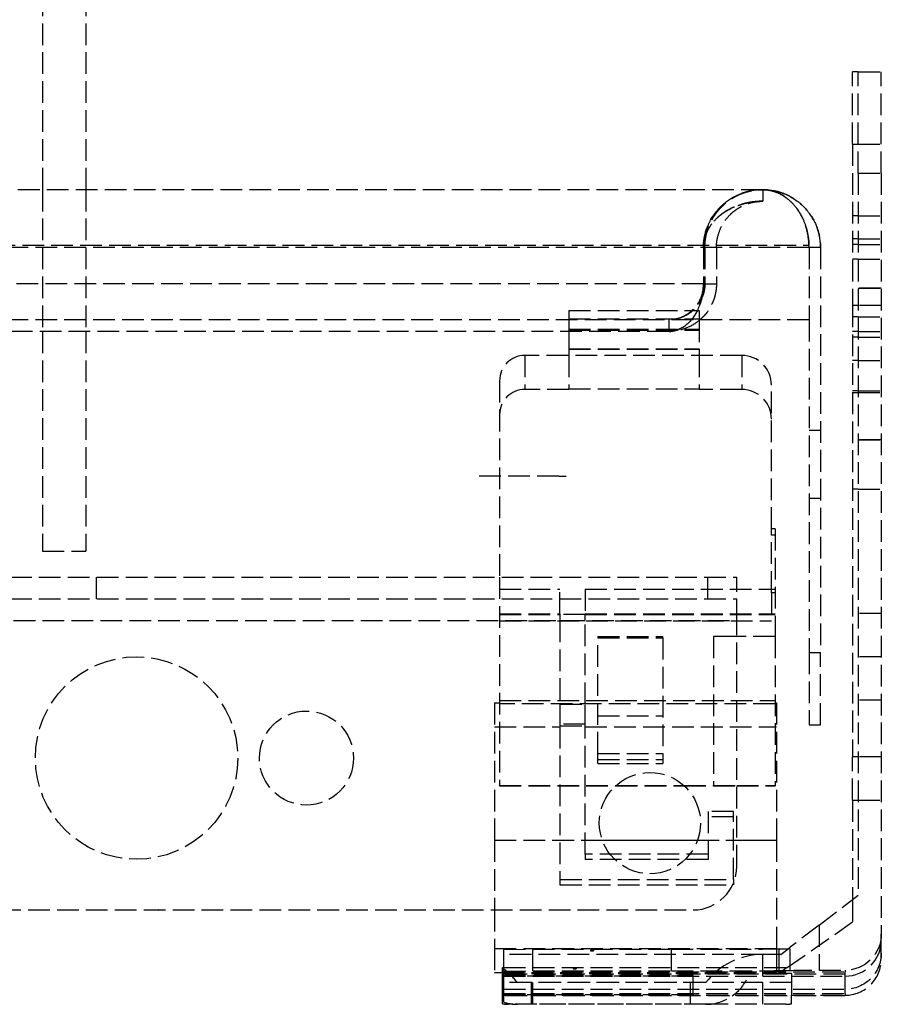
# Model space of a CAD drawing. Header units: millimetres. Extents: x -108 to 0, y 0 to 585.
# Tile 2 of 5: x -60 to 0, y 0 to 68. Entities that reach past the tile are written whole.
import ezdxf

# ---------------------------------------------------------------- set-up
doc = ezdxf.new("R2010")
doc.units = ezdxf.units.MM
doc.header["$LTSCALE"] = 10
doc.linetypes.add('ALLCAD_Strich', pattern=[0.2, 0.15, -0.05])
doc.layers.add('BESCH_KONT_sich_schn_ansi_2d', color=40, linetype='Continuous')

msp = doc.modelspace()

# ---------------------------------------------------------------- linework, layer by layer
at = {"layer": 'BESCH_KONT_sich_schn_ansi_2d', "linetype": 'ALLCAD_Strich', "extrusion": (0, 1, -2.22045e-16)}
for p, q in [((-58, 91.828), (-58, 56.328)), ((-55, 91.828), (-55, 56.328)), ((-1.6, 64.478), (-2, 64.478)), ((-2, 59.478), (-2, 64.478)), ((-1.6, 64.478), (-2, 64.478)), ((-2, 59.478), (-2, 64.478)), ((-1.6, 57.478), (-1.6, 64.478)), ((-1.6, 64.478), (0, 64.478)), ((-1.6, 57.478), (-1.6, 64.478)), ((-1.6, 64.478), (0, 64.478)), ((0, 57.478), (0, 64.478)), ((0, 57.478), (0, 64.478)), ((-2, 59.478), (-1.6, 59.478)), ((-2, 59.478), (-2, 48.324)), ((-2, 59.478), (-1.6, 59.478)), ((-2, 59.478), (-2, 48.324)), ((-1.6, 59.478), (0, 59.478)), ((-1.6, 59.478), (0, 59.478)), ((-1.6, 57.478), (-1.6, 7.542)), ((-1.6, 57.478), (0, 57.478)), ((-1.6, 57.478), (-1.6, 7.542)), ((-1.6, 57.478), (0, 57.478)), ((0, 57.478), (0, 4.856)), ((0, 57.478), (0, 4.856)), ((-8.2, 56.328), (-104.2, 56.328)), ((-58, 56.328), (-58, 46.528)), ((-55, 56.328), (-55, 46.528)), ((-8.2, 56.328), (-8.2, 56.328)), ((-8.2, 56.328), (-8.2, 55.528)), ((-8.2, 56.328), (-8.2, 55.528)), ((-1.6, 54.528), (-2, 54.528)), ((-1.6, 54.528), (-2, 54.528)), ((-1.6, 54.528), (0, 54.528)), ((-1.6, 54.528), (0, 54.528)), ((-107.398, 52.481), (-5.002, 52.481)), ((-5.002, 52.481), (-5.002, 52.481)), ((-1.6, 52.928), (-2, 52.928)), ((-1.6, 52.928), (-2, 52.928)), ((-1.6, 52.528), (-2, 52.528)), ((-1.6, 52.528), (-2, 52.528)), ((-1.6, 52.928), (0, 52.928)), ((-1.6, 52.928), (0, 52.928)), ((-1.6, 52.528), (0, 52.528)), ((-1.6, 52.528), (0, 52.528)), ((-5, 52.328), (-107.4, 52.328)), ((-12.3, 52.328), (-12.3, 49.828)), ((-12.2, 52.328), (-12.2, 49.828)), ((-11.4, 52.328), (-11.4, 49.828)), ((-5, 52.328), (-5, 47.328)), ((-4.2, 52.328), (-5, 52.328)), ((-4.2, 52.328), (-4.2, 24.328)), ((-1.6, 51.528), (-2, 51.528)), ((-1.6, 51.528), (-2, 51.528)), ((-1.6, 51.528), (0, 51.528)), ((-1.6, 51.528), (0, 51.528)), ((-12.3, 49.828), (-100.1, 49.828)), ((-12.2, 49.828), (-11.4, 49.828)), ((0, 49.528), (-2, 49.528)), ((0, 49.528), (-2, 49.528)), ((0, 49.528), (-2, 49.528)), ((0, 49.528), (-2, 49.528)), ((0, 49.528), (-2, 49.528)), ((-1.6, 49.528), (0, 49.528)), ((-1.6, 49.528), (0, 49.528)), ((-1.6, 49.528), (0, 49.528)), ((-1.6, 49.528), (0, 49.528)), ((-1.6, 49.528), (0, 49.528)), ((-21.6, 47.982), (-12.6, 47.982)), ((-21.6, 47.982), (-21.6, 47.388)), ((-21.6, 47.982), (-12.6, 47.982)), ((-21.6, 47.982), (-21.6, 47.388)), ((-12.6, 47.982), (-12.6, 47.388)), ((-12.6, 47.982), (-12.6, 47.388)), ((-1.6, 48.324), (-2, 48.324)), ((-2, 48.324), (-2, 42.305)), ((-1.6, 48.324), (-2, 48.324)), ((-2, 48.324), (-2, 42.305)), ((0, 48.324), (-1.6, 48.324)), ((0, 48.324), (-1.6, 48.324)), ((-5, 47.328), (-107.4, 47.328)), ((-21.6, 47.388), (-12.6, 47.388)), ((-21.6, 47.388), (-21.6, 46.528)), ((-21.6, 47.388), (-12.6, 47.388)), ((-21.6, 47.388), (-21.6, 46.528)), ((-14.7, 47.328), (-14.7, 46.528)), ((-12.6, 47.388), (-12.6, 47.282)), ((-12.6, 47.388), (-12.6, 47.282)), ((-12.6, 47.282), (-12.6, 45.332)), ((-12.6, 47.282), (-12.6, 45.332)), ((-5, 47.328), (-5, 24.328)), ((-1.6, 47.528), (-2, 47.528)), ((-1.6, 47.528), (-2, 47.528)), ((-1.6, 47.528), (0, 47.528)), ((-1.6, 47.528), (0, 47.528)), ((-14.7, 46.528), (-97.7, 46.528)), ((-58, 46.528), (-58, 31.328)), ((-55, 46.528), (-55, 31.328)), ((-21.6, 46.678), (-12.6, 46.678)), ((-21.6, 46.678), (-12.6, 46.678)), ((-21.6, 46.615), (-12.6, 46.615)), ((-21.6, 46.615), (-12.6, 46.615)), ((-21.6, 46.528), (-21.6, 45.332)), ((-21.6, 46.528), (-21.6, 45.332)), ((-1.6, 46.528), (-2, 46.528)), ((-1.6, 46.528), (-2, 46.528)), ((-1.6, 46.528), (0, 46.528)), ((-1.6, 46.528), (0, 46.528)), ((-1.6, 46.128), (-2, 46.128)), ((-1.6, 46.128), (-2, 46.128)), ((-1.6, 46.128), (0, 46.128)), ((-1.6, 46.128), (0, 46.128)), ((-21.6, 45.332), (-12.6, 45.332)), ((-21.6, 45.332), (-21.6, 45.301)), ((-21.6, 45.332), (-12.6, 45.332)), ((-21.6, 45.332), (-21.6, 45.301)), ((-21.6, 45.301), (-12.6, 45.301)), ((-21.6, 45.301), (-21.6, 44.868)), ((-21.6, 45.301), (-12.6, 45.301)), ((-21.6, 45.301), (-21.6, 44.868)), ((-12.6, 45.332), (-12.6, 45.301)), ((-12.6, 45.332), (-12.6, 45.301)), ((-12.6, 45.301), (-12.6, 44.868)), ((-12.6, 45.301), (-12.6, 44.868)), ((-9.65, 44.868), (-24.65, 44.868)), ((-9.65, 44.868), (-24.65, 44.868)), ((-24.65, 44.868), (-24.65, 42.515)), ((-24.65, 44.868), (-24.65, 42.515)), ((-21.6, 44.868), (-21.6, 42.551)), ((-21.6, 44.868), (-21.6, 42.551)), ((-12.6, 44.868), (-12.6, 42.551)), ((-12.6, 44.868), (-12.6, 42.551)), ((-9.65, 44.868), (-9.65, 42.515)), ((-9.65, 44.868), (-9.65, 42.515)), ((-1.6, 44.528), (-2, 44.528)), ((-1.6, 44.528), (-2, 44.528)), ((-1.6, 44.528), (0, 44.528)), ((-1.6, 44.528), (0, 44.528)), ((-26.4, 43.118), (-26.4, 29.528)), ((-26.4, 43.118), (-26.4, 29.528)), ((-21.6, 42.515), (-24.65, 42.515)), ((-21.6, 42.515), (-24.65, 42.515)), ((-21.6, 42.551), (-12.6, 42.551)), ((-21.6, 42.551), (-21.6, 42.515)), ((-21.6, 42.551), (-12.6, 42.551)), ((-21.6, 42.551), (-21.6, 42.515)), ((-12.6, 42.551), (-12.6, 42.515)), ((-12.6, 42.551), (-12.6, 42.515)), ((-9.65, 42.515), (-12.6, 42.515)), ((-9.65, 42.515), (-12.6, 42.515)), ((-7.6, 32.868), (-7.6, 42.818)), ((-7.6, 32.868), (-7.6, 42.818)), ((-1.6, 42.428), (-2, 42.428)), ((-1.6, 42.428), (-2, 42.428)), ((-2, 42.305), (-1.6, 42.305)), ((-2, 42.305), (-2, 17.119)), ((-2, 42.305), (-1.6, 42.305)), ((-2, 42.305), (-2, 17.119)), ((-1.6, 42.428), (0, 42.428)), ((-1.6, 42.428), (0, 42.428)), ((-1.6, 42.305), (0, 42.305)), ((-1.6, 42.305), (0, 42.305)), ((-4.2, 39.678), (-5, 39.678)), ((0, 39.028), (-2, 39.028)), ((-1.6, 39.028), (0, 39.028)), ((-22.3, 36.528), (-27.8, 36.528)), ((-22.3, 36.528), (-21.8, 36.528)), ((-1.6, 35.628), (-2, 35.628)), ((-1.6, 35.628), (-2, 35.628)), ((-1.6, 35.628), (0, 35.628)), ((-1.6, 35.628), (0, 35.628)), ((-4.2, 34.978), (-5, 34.978)), ((-7.35, 32.868), (-7.6, 32.868)), ((-7.35, 32.868), (-7.6, 32.868)), ((-7.6, 32.447), (-7.6, 32.868)), ((-7.6, 32.447), (-7.6, 32.868)), ((-7.35, 32.868), (-7.35, 25.433)), ((-7.35, 32.868), (-7.35, 25.433)), ((-7.6, 28.447), (-7.6, 32.447)), ((-7.35, 32.447), (-7.6, 32.447)), ((-7.6, 28.447), (-7.6, 32.447)), ((-7.35, 32.447), (-7.6, 32.447)), ((-58, 31.328), (-55, 31.328)), ((-68.25, 29.528), (-10, 29.528)), ((-54.3, 29.528), (-54.3, 28.028)), ((-26.4, 29.528), (-26.4, 15.119)), ((-26.4, 29.528), (-26.4, 15.119)), ((-12, 28.028), (-12, 29.528)), ((-10, 26.528), (-10, 29.528)), ((-26.4, 28.704), (-22.22, 28.704)), ((-26.4, 28.704), (-22.22, 28.704)), ((-22.22, 27.007), (-22.22, 28.704)), ((-22.22, 27.007), (-22.22, 28.704)), ((-20.47, 28.704), (-20.47, 27.007)), ((-20.47, 28.704), (-7.35, 28.704)), ((-20.47, 28.704), (-20.47, 27.007)), ((-20.47, 28.704), (-7.35, 28.704)), ((-68.25, 28.028), (-10, 28.028)), ((-7.6, 28.447), (-7.6, 26.515)), ((-7.35, 28.447), (-7.6, 28.447)), ((-7.6, 28.447), (-7.6, 26.515)), ((-7.35, 28.447), (-7.6, 28.447)), ((-26.4, 27.007), (-22.22, 27.007)), ((-26.4, 27.007), (-22.22, 27.007)), ((-26.4, 27.007), (-22.22, 27.007)), ((-26.4, 27.007), (-22.22, 27.007)), ((-26.4, 26.954), (-22.22, 26.954)), ((-26.4, 26.954), (-22.22, 26.954)), ((-22.22, 27.007), (-22.22, 26.54)), ((-22.22, 27.007), (-22.22, 26.54)), ((-20.47, 26.95), (-22.22, 26.95)), ((-20.47, 26.95), (-22.22, 26.95)), ((-20.47, 26.54), (-20.47, 27.007)), ((-20.47, 27.007), (-7.35, 27.007)), ((-20.47, 27.007), (-7.35, 27.007)), ((-20.47, 26.54), (-20.47, 27.007)), ((-20.47, 27.007), (-7.35, 27.007)), ((-20.47, 27.007), (-7.35, 27.007)), ((-20.47, 26.954), (-7.35, 26.954)), ((-20.47, 26.954), (-7.35, 26.954)), ((0, 27.028), (-2, 27.028)), ((0, 27.028), (-2, 27.028)), ((-90, 26.528), (-10, 26.528)), ((-26.4, 26.515), (-7.6, 26.515)), ((-26.4, 26.515), (-7.6, 26.515)), ((-22.22, 26.54), (-22.22, 20.759)), ((-22.22, 26.54), (-20.47, 26.54)), ((-22.22, 26.54), (-22.22, 20.759)), ((-22.22, 26.54), (-20.47, 26.54)), ((-20.47, 20.759), (-20.47, 26.54)), ((-20.47, 20.759), (-20.47, 26.54)), ((-10, 9.528), (-10, 26.528)), ((-19.6, 25.428), (-15.1, 25.428)), ((-19.6, 25.428), (-19.6, 25.339)), ((-19.6, 25.428), (-15.1, 25.428)), ((-19.6, 25.428), (-19.6, 25.339)), ((-19.6, 25.339), (-15.1, 25.339)), ((-19.6, 17.332), (-19.6, 25.339)), ((-19.6, 25.339), (-15.1, 25.339)), ((-19.6, 17.332), (-19.6, 25.339)), ((-15.1, 25.339), (-15.1, 25.428)), ((-15.1, 25.339), (-15.1, 25.428)), ((-15.1, 25.339), (-15.1, 17.332)), ((-15.1, 25.339), (-15.1, 17.332)), ((-10, 25.433), (-11.6, 25.433)), ((-11.6, 25.433), (-11.6, 15.124)), ((-10, 25.433), (-11.6, 25.433)), ((-11.6, 25.433), (-11.6, 15.124)), ((-7.35, 25.428), (-11.6, 25.428)), ((-7.35, 25.428), (-11.6, 25.428)), ((-7.35, 25.433), (-10, 25.433)), ((-7.35, 25.433), (-10, 25.433)), ((-7.35, 25.433), (-7.35, 15.124)), ((-7.35, 25.433), (-7.35, 15.124)), ((-5, 24.328), (-4.2, 24.328)), ((-5, 24.328), (-5, 19.328)), ((-4.2, 19.328), (-4.2, 24.328)), ((0, 24.028), (-2, 24.028)), ((-26.75, 20.84), (-26.4, 20.84)), ((-26.75, 20.84), (-26.75, 11.353)), ((-26.75, 20.84), (-26.4, 20.84)), ((-26.75, 20.84), (-26.75, 11.353)), ((-26.4, 21.007), (-7.35, 21.007)), ((-26.4, 21.007), (-7.35, 21.007)), ((-7.35, 20.778), (-26.4, 20.778)), ((-7.35, 20.778), (-26.4, 20.778)), ((-22.22, 20.759), (-20.47, 20.759)), ((-22.22, 20.759), (-22.22, 19.196)), ((-22.22, 20.759), (-20.47, 20.759)), ((-22.22, 20.759), (-22.22, 19.196)), ((-20.47, 19.196), (-20.47, 20.759)), ((-20.47, 19.196), (-20.47, 20.759)), ((-7.35, 20.84), (-7.25, 20.84)), ((-7.35, 20.84), (-7.25, 20.84)), ((-7.25, 20.84), (-7.25, 11.353)), ((-7.25, 20.84), (-7.25, 11.353)), ((0, 21.028), (-2, 21.028)), ((0, 21.028), (-2, 21.028)), ((-19.6, 19.939), (-15.1, 19.939)), ((-19.6, 19.939), (-15.1, 19.939)), ((-26.75, 19.196), (-22.22, 19.196)), ((-26.75, 19.196), (-22.22, 19.196)), ((-20.47, 19.37), (-22.22, 19.37)), ((-20.47, 19.37), (-22.22, 19.37)), ((-22.22, 19.26), (-20.47, 19.26)), ((-22.22, 19.26), (-20.47, 19.26)), ((-22.22, 19.196), (-22.22, 8.626)), ((-22.22, 19.196), (-22.22, 8.626)), ((-20.47, 19.196), (-7.25, 19.196)), ((-20.47, 10.376), (-20.47, 19.196)), ((-20.47, 19.196), (-7.25, 19.196)), ((-20.47, 10.376), (-20.47, 19.196)), ((-5, 19.328), (-4.2, 19.328)), ((-19.6, 17.332), (-15.1, 17.332)), ((-19.6, 16.662), (-19.6, 17.332)), ((-19.6, 17.332), (-15.1, 17.332)), ((-19.6, 16.662), (-19.6, 17.332)), ((-15.1, 17.332), (-15.1, 16.662)), ((-15.1, 17.332), (-15.1, 16.662)), ((-1.6, 17.119), (-2, 17.119)), ((-2, 14.11), (-2, 17.119)), ((-1.6, 17.119), (-2, 17.119)), ((-2, 14.11), (-2, 17.119)), ((0, 17.119), (-1.6, 17.119)), ((0, 17.119), (-1.6, 17.119)), ((-19.6, 16.922), (-15.1, 16.922)), ((-19.6, 16.922), (-15.1, 16.922)), ((-19.6, 16.662), (-15.1, 16.662)), ((-19.6, 16.662), (-19.6, 16.659)), ((-19.6, 16.662), (-15.1, 16.662)), ((-19.6, 16.662), (-19.6, 16.659)), ((-19.6, 16.659), (-15.1, 16.659)), ((-19.6, 16.659), (-15.1, 16.659)), ((-19.6, 16.659), (-15.1, 16.659)), ((-19.6, 16.659), (-15.1, 16.659)), ((-15.1, 16.659), (-15.1, 16.662)), ((-15.1, 16.659), (-15.1, 16.662)), ((-26.4, 15.119), (-18.353, 15.119)), ((-26.4, 15.1), (-26.4, 15.119)), ((-26.4, 15.119), (-18.353, 15.119)), ((-26.4, 15.1), (-26.4, 15.119)), ((-26.4, 15.1), (-18.373, 15.1)), ((-26.4, 15.1), (-18.373, 15.1)), ((-18.373, 15.1), (-13.627, 15.1)), ((-18.373, 15.1), (-13.627, 15.1)), ((-18.353, 15.119), (-13.647, 15.119)), ((-18.353, 15.119), (-13.647, 15.119)), ((-13.647, 15.119), (-11.6, 15.119)), ((-13.647, 15.119), (-11.6, 15.119)), ((-13.627, 15.1), (-10, 15.1)), ((-13.627, 15.1), (-10, 15.1)), ((-11.6, 15.124), (-10, 15.124)), ((-11.6, 15.124), (-11.6, 15.119)), ((-11.6, 15.124), (-10, 15.124)), ((-11.6, 15.124), (-11.6, 15.119)), ((-10, 15.124), (-7.35, 15.124)), ((-10, 15.124), (-7.35, 15.124)), ((-10, 15.1), (-7.35, 15.1)), ((-10, 15.1), (-7.35, 15.1)), ((-7.35, 15.124), (-7.35, 15.1)), ((-7.35, 15.124), (-7.35, 15.1)), ((-2, 14.11), (-1.6, 14.11)), ((-2, 14.11), (-2, 7.235)), ((-2, 14.11), (-1.6, 14.11)), ((-2, 14.11), (-2, 7.235)), ((-1.6, 14.11), (0, 14.11)), ((-1.6, 14.11), (0, 14.11)), ((-10.22, 13.326), (-11.97, 13.326)), ((-11.97, 13.326), (-11.97, 10.376)), ((-10.22, 13.326), (-11.97, 13.326)), ((-11.97, 13.326), (-11.97, 10.376)), ((-10.22, 12.96), (-11.97, 12.96)), ((-10.22, 12.96), (-11.97, 12.96)), ((-10.22, 8.626), (-10.22, 13.326)), ((-10.22, 8.626), (-10.22, 13.326)), ((-26.75, 11.353), (-19.297, 11.353)), ((-26.75, 11.353), (-26.75, 6.528)), ((-26.75, 11.353), (-19.297, 11.353)), ((-26.75, 11.353), (-26.75, 6.528)), ((-26.75, 11.34), (-7.25, 11.34)), ((-26.75, 11.34), (-7.25, 11.34)), ((-19.297, 11.353), (-12.703, 11.353)), ((-19.297, 11.353), (-12.703, 11.353)), ((-12.703, 11.353), (-10, 11.353)), ((-12.703, 11.353), (-10, 11.353)), ((-10, 11.353), (-7.25, 11.353)), ((-10, 11.353), (-7.25, 11.353)), ((-7.25, 11.353), (-7.25, 3.854)), ((-7.25, 11.353), (-7.25, 3.854)), ((-20.47, 10.376), (-20.47, 10.01)), ((-11.97, 10.376), (-20.47, 10.376)), ((-20.47, 10.376), (-20.47, 10.01)), ((-11.97, 10.376), (-20.47, 10.376)), ((-11.97, 10.376), (-11.97, 10.01)), ((-11.97, 10.376), (-11.97, 10.01)), ((-11.97, 10.01), (-20.47, 10.01)), ((-11.97, 10.01), (-20.47, 10.01)), ((-22.22, 8.626), (-22.22, 8.26)), ((-22.22, 8.626), (-10.22, 8.626)), ((-22.22, 8.626), (-22.22, 8.26)), ((-22.22, 8.626), (-10.22, 8.626)), ((-22.22, 8.26), (-10.22, 8.26)), ((-22.22, 8.26), (-10.22, 8.26)), ((-10.22, 8.626), (-10.22, 8.26)), ((-10.22, 8.626), (-10.22, 8.26)), ((-4.3, 5.474), (-1.6, 7.542)), ((-4.3, 5.474), (-1.6, 7.542)), ((-2, 7.235), (-2, 5.692)), ((-2, 7.235), (-2, 5.692)), ((-87, 6.528), (-13, 6.528)), ((-50.01, 6.531), (-50.01, 6.533)), ((-50.008, 6.533), (-50.008, 6.531)), ((-50.007, 6.536), (-50.006, 6.536)), ((-50.007, 6.534), (-50.007, 6.534)), ((-50.007, 6.529), (-50.007, 6.529)), ((-50.006, 6.528), (-50.007, 6.528)), ((-50.005, 6.533), (-50.005, 6.531)), ((-50.004, 6.531), (-50.004, 6.533)), ((-50.003, 6.536), (-50.003, 6.528)), ((-49.999, 6.536), (-50.003, 6.536)), ((-50.003, 6.528), (-50.001, 6.528)), ((-50.001, 6.534), (-49.999, 6.534)), ((-50.001, 6.532), (-50.001, 6.534)), ((-49.999, 6.532), (-50.001, 6.532)), ((-50.001, 6.528), (-50.001, 6.531)), ((-50.001, 6.531), (-49.999, 6.531)), ((-49.999, 6.533), (-49.999, 6.533)), ((-49.997, 6.533), (-49.997, 6.534)), ((-49.996, 6.531), (-49.996, 6.533)), ((-49.994, 6.533), (-49.994, 6.531)), ((-49.993, 6.536), (-49.993, 6.536)), ((-49.993, 6.534), (-49.993, 6.534)), ((-49.993, 6.529), (-49.993, 6.529)), ((-49.993, 6.528), (-49.993, 6.528)), ((-49.992, 6.533), (-49.992, 6.531)), ((-49.99, 6.531), (-49.99, 6.533)), ((-26.75, 6.528), (-26.75, 3.854)), ((-26.75, 6.528), (-26.75, 3.854)), ((-6.5, 2.541), (-2, 5.692)), ((-6.5, 2.541), (-2, 5.692)), ((-4.3, 5.474), (-6.3, 3.942)), ((-4.3, 5.474), (-6.3, 3.942)), ((-4.3, 5.474), (-4.3, 2.356)), ((-4.3, 5.474), (-4.3, 2.356)), ((0, 4.45), (0, 4.856)), ((0, 4.45), (0, 4.856)), ((0, 3.541), (0, 4.45)), ((0, 3.541), (0, 4.45)), ((-26.75, 3.854), (-7.25, 3.854)), ((-26.75, 3.854), (-26.75, 2.196)), ((-26.75, 3.854), (-7.25, 3.854)), ((-26.75, 3.854), (-26.75, 2.196)), ((-26.1, 3.801), (-24.1, 3.811)), ((-26.1, 3.801), (-24.1, 3.811)), ((-26.1, 2.301), (-26.1, 3.801)), ((-26.1, 2.301), (-26.1, 3.801)), ((-8.2, 3.45), (-26.1, 3.45)), ((-8.2, 3.45), (-26.1, 3.45)), ((-24.1, 3.811), (-14.5, 3.811)), ((-24.1, 2.311), (-24.1, 3.811)), ((-24.1, 3.811), (-14.5, 3.811)), ((-24.1, 2.311), (-24.1, 3.811)), ((-20.1, 3.734), (-20.1, 3.696)), ((-20.1, 3.734), (-20.1, 3.696)), ((-20, 3.697), (-20, 3.734)), ((-19.9, 3.734), (-19.9, 3.696)), ((-19.9, 3.734), (-19.9, 3.696)), ((-14.5, 2.311), (-14.5, 3.811)), ((-14.5, 2.311), (-14.5, 3.811)), ((-6.943, 3.45), (-8.2, 3.45)), ((-8.2, 1.95), (-8.2, 3.45)), ((-6.943, 3.45), (-8.2, 3.45)), ((-8.2, 1.95), (-8.2, 3.45)), ((-7.25, 3.854), (-7.25, 3.828)), ((-7.25, 3.854), (-7.25, 3.828)), ((-7.25, 3.828), (-7.25, 2.196)), ((-7.25, 3.828), (-7.25, 2.196)), ((-7.071, 2.329), (-7.071, 3.829)), ((-7.071, 2.329), (-7.071, 3.829)), ((-6.943, 3.45), (-6.441, 3.834)), ((-6.943, 3.45), (-6.441, 3.834)), ((-6.441, 3.834), (-6.3, 3.942)), ((-6.441, 3.834), (-6.3, 3.942)), ((-6.3, 2.345), (-6.3, 3.942)), ((-6.3, 2.345), (-6.3, 3.942)), ((0, 3.128), (0, 3.541)), ((0, 3.128), (0, 3.541)), ((-26.75, 2.196), (-26.2, 2.196)), ((-26.75, 2.196), (-26.2, 2.196)), ((-26.2, 2.541), (-26.1, 2.541)), ((-26.2, 1.041), (-26.2, 2.541)), ((-26.2, 2.541), (-26.1, 2.541)), ((-26.2, 1.041), (-26.2, 2.541)), ((-26.2, 2.196), (-7.25, 2.196)), ((-26.2, 2.196), (-7.25, 2.196)), ((-26.2, 2.128), (-7.091, 2.128)), ((-26.2, 2.128), (-7.091, 2.128)), ((-26.1, 2.541), (-6.5, 2.541)), ((-26.1, 2.541), (-6.5, 2.541)), ((-26.1, 2.301), (-24.1, 2.311)), ((-26.1, 2.301), (-24.1, 2.311)), ((-26.1, 2.301), (-26.1, 2.243)), ((-26.1, 2.301), (-26.1, 2.243)), ((-26.1, 2.243), (-2.5, 2.243)), ((-26.1, 0.743), (-26.1, 2.243)), ((-26.1, 2.243), (-2.5, 2.243)), ((-26.1, 0.743), (-26.1, 2.243)), ((-2.5, 2.081), (-26.1, 2.081)), ((-2.5, 2.081), (-26.1, 2.081)), ((-24.1, 2.311), (-14.5, 2.311)), ((-24.1, 2.311), (-14.5, 2.311)), ((-21.3, 2.482), (-21.3, 2.463)), ((-21.3, 2.482), (-21.3, 2.463)), ((-21.2, 2.463), (-21.2, 2.483)), ((-21.1, 2.482), (-21.1, 2.463)), ((-21.1, 2.482), (-21.1, 2.463)), ((-6.5, 2.541), (-7.091, 2.128)), ((-6.5, 2.541), (-7.091, 2.128)), ((-6.2, 2.128), (-7.091, 2.128)), ((-6.2, 2.128), (-7.091, 2.128)), ((-6.3, 2.339), (-6.3, 2.345)), ((-6.3, 2.339), (-6.3, 2.345)), ((-6.2, 2.128), (-6.2, 0.628)), ((-6.2, 2.128), (-6.2, 0.628)), ((-4.3, 2.356), (-2.5, 2.356)), ((-4.3, 2.356), (-2.5, 2.356)), ((-2.5, 2.356), (-2.5, 2.243)), ((-2.5, 2.356), (-2.5, 2.243)), ((-2.5, 0.743), (-2.5, 2.243)), ((-2.5, 0.743), (-2.5, 2.243)), ((-6.2, 1.515), (-26.2, 1.515)), ((-6.2, 1.515), (-26.2, 1.515)), ((-26.1, 2.013), (-13, 2.013)), ((-26.1, 2.013), (-13, 2.013)), ((-13, 1.953), (-26.1, 1.953)), ((-13, 1.953), (-26.1, 1.953)), ((-26.1, 1.95), (-8.2, 1.95)), ((-26.1, 1.95), (-8.2, 1.95)), ((-12.136, 1.5), (-25.164, 1.5)), ((-12.136, 1.5), (-25.164, 1.5)), ((-24.2, 0.015), (-24.2, 1.515)), ((-24.2, 0.015), (-24.2, 1.515)), ((-24.1, 0), (-24.1, 1.5)), ((-24.1, 0), (-24.1, 1.5)), ((-13.2, 0), (-13.2, 1.5)), ((-13.2, 0), (-13.2, 1.5)), ((-13, 0.713), (-13, 2.013)), ((-13, 0.713), (-13, 2.013)), ((-8.2, 1.95), (-2.5, 1.95)), ((-8.2, 1.95), (-2.5, 1.95)), ((-8.2, 0.015), (-8.2, 1.515)), ((-8.2, 0.015), (-8.2, 1.515)), ((-26.2, 1.041), (-26.1, 1.041)), ((-26.2, 0.628), (-26.2, 1.041)), ((-26.2, 1.041), (-26.1, 1.041)), ((-26.2, 0.628), (-26.2, 1.041)), ((-26.1, 1.041), (-2.5, 1.041)), ((-26.1, 1.041), (-2.5, 1.041)), ((-26.1, 0.581), (-26.1, 0.743)), ((-26.1, 0.743), (-2.5, 0.743)), ((-26.1, 0.581), (-26.1, 0.743)), ((-26.1, 0.743), (-2.5, 0.743)), ((-26.1, 0.713), (-13, 0.713)), ((-26.1, 0.713), (-13, 0.713)), ((-13, 0.713), (-13, 0.653)), ((-13, 0.713), (-13, 0.653)), ((-2.5, 0.743), (-2.5, 0.581)), ((-2.5, 0.743), (-2.5, 0.581)), ((-26.2, 0.031), (-26.2, 0.628)), ((-26.2, 0.628), (-26.1, 0.628)), ((-26.2, 0.031), (-26.2, 0.628)), ((-26.2, 0.628), (-26.1, 0.628)), ((-13, 0.653), (-26.1, 0.653)), ((-13, 0.653), (-26.1, 0.653)), ((-26.1, 0.628), (-6.2, 0.628)), ((-26.1, 0.628), (-6.2, 0.628)), ((-26.1, 0.141), (-26.1, 0.581)), ((-2.5, 0.581), (-26.1, 0.581)), ((-26.1, 0.141), (-26.1, 0.581)), ((-2.5, 0.581), (-26.1, 0.581)), ((-25.475, 0.015), (-25.802, 0.015)), ((-25.475, 0.015), (-25.802, 0.015)), ((-11.825, 0.015), (-25.475, 0.015)), ((-11.825, 0.015), (-25.475, 0.015)), ((-12.136, 0), (-25.164, 0)), ((-6.598, 0.015), (-11.825, 0.015)), ((-6.598, 0.015), (-11.825, 0.015)), ((-6.2, 0.628), (-2.5, 0.628)), ((-6.2, 0.581), (-6.2, 0.628)), ((-6.2, 0.628), (-2.5, 0.628)), ((-6.2, 0.581), (-6.2, 0.628)), ((-6.2, 0.031), (-6.2, 0.581)), ((-6.2, 0.031), (-6.2, 0.581)), ((-12.136, 0), (-25.164, 0))]:
    msp.add_line(p, q, dxfattribs=at)
at = {"layer": 'BESCH_KONT_sich_schn_ansi_2d', "linetype": 'ALLCAD_Strich'}
for centre, radius in [((-51.5, 17.028), 7), ((-39.75, 17.028), 3.25), ((-16, 12.528), 3.5)]:
    msp.add_circle(centre, radius, dxfattribs=at)
for centre, radius, start, end in [((-13, 9.528), 3, 270, 0), ((-50.007, 6.533), 0.00116, 90, 180), ((-50.007, 6.531), 0.00116, 180, 270), ((-50.006, 6.533), 0.00271, 0, 90), ((-50.006, 6.531), 0.00271, 270, 0), ((-49.999, 6.534), 0.00217, 0, 90), ((-49.999, 6.533), 0.00217, 270, 0), ((-49.993, 6.533), 0.00116, 90, 180), ((-49.993, 6.531), 0.00116, 180, 270), ((-49.993, 6.533), 0.00271, 0, 90), ((-49.993, 6.531), 0.00271, 270, 0), ((-8.174, -1.55), 5, 90.3, 142.41149), ((-8.174, -1.55), 5, 90.3, 142.41149), ((-29.126, -1.55), 5, 37.58851, 52.75418), ((-29.126, -1.55), 5, 37.58851, 52.75418), ((-12.136, 3.185), 3.185, 305.15128, 337.18336), ((-12.136, 3.185), 3.185, 305.15128, 337.18336), ((-25.164, 3.185), 3.185, 252.91264, 270), ((-25.164, 3.185), 3.185, 252.91264, 270), ((-12.136, 3.185), 3.185, 270, 305.15128), ((-12.136, 3.185), 3.185, 270, 305.15128)]:
    msp.add_arc(centre, radius, start, end, dxfattribs=at)
at = {"layer": 'BESCH_KONT_sich_schn_ansi_2d', "linetype": 'ALLCAD_Strich', "extrusion": (0, -2.22045e-16, -1)}
for centre, radius, start, end in [((50.007, 6.533), 0.00271, 0, 90), ((50.007, 6.531), 0.00271, 270, 0), ((50.007, 6.533), 0.00116, 90, 180), ((50.007, 6.531), 0.00116, 180, 270), ((49.999, 6.533), 0.00093, 90, 180), ((49.999, 6.533), 0.00093, 180, 270), ((49.993, 6.533), 0.00271, 0, 90), ((49.993, 6.531), 0.00271, 270, 0), ((49.993, 6.533), 0.00116, 90, 180), ((49.993, 6.531), 0.00116, 180, 270)]:
    msp.add_arc(centre, radius, start, end, dxfattribs=at)
at = {"layer": 'BESCH_KONT_sich_schn_ansi_2d', "linetype": 'ALLCAD_Strich'}
for centre, major_axis, ratio, start_param, end_param in [((-24.65, 43.118), (-1.75, 0), 0.999986, -1.570796, 0), ((-24.65, 43.118), (-1.75, 0), 0.999986, -1.570796, 0), ((-9.65, 42.818), (2.05, 0), 0.999986, 0, 1.570796), ((-9.65, 42.818), (2.05, 0), 0.999986, 0, 1.570796), ((-24.65, 40.765), (-1.75, 0), 0.999986, -1.570796, 0), ((-24.65, 40.765), (-1.75, 0), 0.999986, -1.570796, 0), ((-9.65, 40.465), (2.05, 0), 0.999986, 0, 1.570796), ((-9.65, 40.465), (2.05, 0), 0.999986, 0, 1.570796), ((-2.5, 4.45), (0, -2.5), 0.999986, 0, 1.570796), ((-2.5, 4.45), (0, -2.5), 0.999986, 0, 1.570796), ((-20, 3.734), (0.1, 0), 0.005236, -1.570796, 4.712389), ((-20, 3.734), (0.1, 0), 0.005236, -4.712389, 1.570796), ((-20, 3.696), (-0.1, 0), 0.005236, -4.712389, 1.570796), ((-20, 3.696), (-0.1, 0), 0.005236, -1.570796, 4.712389), ((-14.5, 3.864), (10, 0), 0.005236, -1.570795, -0.733459), ((-14.5, 3.864), (10, 0), 0.005236, -1.570795, -0.733459), ((-9.3, 3.839), (3, 0), 0.005236, -0.733461, -0.307776), ((-9.3, 3.839), (3, 0), 0.005236, -0.733461, -0.307776), ((-2.5, 3.128), (0, 2.5), 0.999986, -3.141593, -1.570796), ((-2.5, 3.128), (0, 2.5), 0.999986, -3.141593, -1.570796), ((-21.2, 2.463), (0.1, 0), 0.005236, -1.570796, 4.712389), ((-21.2, 2.463), (0.1, 0), 0.005236, -4.712389, 1.570796), ((-14.5, 2.364), (10, 0), 0.005236, -1.570795, -1.152128), ((-14.5, 2.364), (10, 0), 0.005236, -1.570795, -1.152128), ((-14.5, 2.364), (10, 0), 0.005236, -1.152128, -0.733459), ((-14.5, 2.364), (10, 0), 0.005236, -1.152128, -0.733459), ((-9.3, 2.339), (3, 0), 0.005236, -0.73346, 0.000001), ((-9.3, 2.339), (3, 0), 0.005236, -0.73346, 0.000001), ((-25.802, 10.001), (0, -9.986), 0.707107, -0.056336, -0.028171), ((-25.802, 10.001), (0, -9.986), 0.707107, -0.056336, -0.028171), ((-25.802, 10.001), (0, -9.986), 0.707107, -0.028171, 0.000017), ((-25.802, 10.001), (0, -9.986), 0.707107, -0.028171, 0.000017), ((-6.598, 10.001), (0, -9.986), 0.707107, -0.000017, 0.028171), ((-6.598, 10.001), (0, -9.986), 0.707107, -0.000017, 0.028171), ((-6.598, 10.001), (0, -9.986), 0.707107, 0.028171, 0.056336), ((-6.598, 10.001), (0, -9.986), 0.707107, 0.028171, 0.056336)]:
    msp.add_ellipse(centre, major_axis=major_axis, ratio=ratio, start_param=start_param, end_param=end_param, dxfattribs=at)
at = {"layer": 'BESCH_KONT_sich_schn_ansi_2d', "linetype": 'ALLCAD_Strich', "extrusion": (0, -2.22045e-16, -1)}
for centre, major_axis, ratio, start_param, end_param in [((-2.5, 4.856), (0, -2.5), 0.999986, -1.570796, 0), ((-2.5, 4.856), (0, -2.5), 0.999986, -1.570796, 0), ((-2.5, 3.541), (0, 2.5), 0.999986, 1.570796, 3.141593), ((-2.5, 3.541), (0, 2.5), 0.999986, 1.570796, 3.141593), ((-21.2, 2.482), (-0.1, 0), 0.005236, -1.570796, 4.712389), ((-21.2, 2.482), (-0.1, 0), 0.005236, -4.712389, 1.570796), ((-4.3, 2.345), (-2, 0), 0.005236, -0.000007, 1.570789), ((-4.3, 2.345), (-2, 0), 0.005236, -0.000007, 1.570789)]:
    msp.add_ellipse(centre, major_axis=major_axis, ratio=ratio, start_param=start_param, end_param=end_param, dxfattribs=at)
at = {"layer": 'BESCH_KONT_sich_schn_ansi_2d', "linetype": 'ALLCAD_Strich'}
for points, knots in [([(-8.2, 56.328), (-8.263, 56.328), (-8.325, 56.326), (-8.454, 56.321), (-8.52, 56.316), (-8.734, 56.296), (-8.882, 56.275), (-9.141, 56.222), (-9.253, 56.195), (-9.535, 56.114), (-9.704, 56.053), (-9.979, 55.934), (-10.087, 55.881), (-10.322, 55.753), (-10.448, 55.676), (-10.688, 55.51), (-10.803, 55.421), (-11.019, 55.236), (-11.119, 55.14), (-11.303, 54.945), (-11.387, 54.847), (-11.609, 54.562), (-11.739, 54.362), (-11.934, 53.99), (-12.006, 53.825), (-12.149, 53.429), (-12.21, 53.196), (-12.267, 52.847), (-12.28, 52.74), (-12.297, 52.53), (-12.301, 52.429), (-12.3, 52.328)], [-0.7681099, -0.7681099, -0.7681099, -0.7681099, -0.7418568, -0.7418568, -0.7141641, -0.7141641, -0.6520626, -0.6520626, -0.6043047, -0.6043047, -0.5316441, -0.5316441, -0.4836969, -0.4836969, -0.4260647, -0.4260647, -0.3714782, -0.3714782, -0.320789, -0.320789, -0.2752564, -0.2752564, -0.195217, -0.195217, -0.1377019, -0.1377019, -0.0632025, -0.0632025, -0.0304575, -0.0304575, -0.0000071, -0.0000071, -0.0000071, -0.0000071]), ([(-12.3, 52.328), (-12.3, 52.401), (-12.298, 52.474), (-12.29, 52.622), (-12.283, 52.699), (-12.255, 52.94), (-12.226, 53.102), (-12.089, 53.659), (-11.926, 54.051), (-11.554, 54.643), (-11.397, 54.844), (-11.181, 55.075), (-11.133, 55.123), (-10.981, 55.27), (-10.874, 55.363), (-10.705, 55.495), (-10.645, 55.539), (-10.461, 55.668), (-10.334, 55.746), (-10.106, 55.871), (-10.006, 55.92), (-9.821, 56.003), (-9.738, 56.037), (-9.517, 56.118), (-9.379, 56.161), (-9.056, 56.244), (-8.869, 56.278), (-8.522, 56.318), (-8.361, 56.328), (-8.2, 56.328)], [-0.7984978, -0.7984978, -0.7984978, -0.7984978, -0.7727956, -0.7727956, -0.7459456, -0.7459456, -0.687123, -0.687123, -0.539365, -0.539365, -0.4505474, -0.4505474, -0.4256605, -0.4256605, -0.3730248, -0.3730248, -0.3443954, -0.3443954, -0.2864634, -0.2864634, -0.2417979, -0.2417979, -0.2052966, -0.2052966, -0.1460413, -0.1460413, -0.067492, -0.067492, -0.0000014, -0.0000014, -0.0000014, -0.0000014]), ([(-12.2, 52.328), (-12.2, 52.438), (-12.195, 52.549), (-12.176, 52.777), (-12.161, 52.894), (-12.094, 53.281), (-12.021, 53.539), (-11.851, 53.975), (-11.763, 54.157), (-11.604, 54.432), (-11.54, 54.532), (-11.316, 54.85), (-11.142, 55.049), (-10.908, 55.273), (-10.856, 55.32), (-10.692, 55.46), (-10.578, 55.547), (-10.348, 55.705), (-10.232, 55.776), (-9.932, 55.939), (-9.745, 56.023), (-9.429, 56.137), (-9.3, 56.176), (-8.999, 56.251), (-8.826, 56.282), (-8.502, 56.319), (-8.351, 56.328), (-8.2, 56.328)], [-0.7710178, -0.7710178, -0.7710178, -0.7710178, -0.7379425, -0.7379425, -0.7018763, -0.7018763, -0.6181077, -0.6181077, -0.5515962, -0.5515962, -0.5108542, -0.5108542, -0.4158892, -0.4158892, -0.3894255, -0.3894255, -0.3337137, -0.3337137, -0.2798764, -0.2798764, -0.1960724, -0.1960724, -0.139758, -0.139758, -0.0647823, -0.0647823, -0.0000013, -0.0000013, -0.0000013, -0.0000013]), ([(-5, 52.328), (-4.999, 52.523), (-5.011, 52.718), (-5.042, 52.976), (-5.051, 53.041), (-5.104, 53.38), (-5.17, 53.643), (-5.317, 54.074), (-5.389, 54.248), (-5.518, 54.512), (-5.569, 54.608), (-5.683, 54.801), (-5.746, 54.898), (-5.958, 55.195), (-6.118, 55.376), (-6.562, 55.791), (-6.863, 55.984), (-7.339, 56.186), (-7.509, 56.239), (-7.851, 56.31), (-8.024, 56.328), (-8.2, 56.328)], [-0.718062, -0.718062, -0.718062, -0.718062, -0.6596514, -0.6596514, -0.6398277, -0.6398277, -0.5552538, -0.5552538, -0.4925918, -0.4925918, -0.4548931, -0.4548931, -0.4129422, -0.4129422, -0.32, -0.32, -0.1664382, -0.1664382, -0.0835406, -0.0835406, -0.000001, -0.000001, -0.000001, -0.000001]), ([(-4.2, 52.328), (-4.2, 52.497), (-4.211, 52.667), (-4.254, 53.006), (-4.287, 53.175), (-4.361, 53.458), (-4.396, 53.571), (-4.572, 54.06), (-4.795, 54.498), (-5.487, 55.311), (-5.915, 55.661), (-6.567, 55.982), (-6.707, 56.042), (-7.067, 56.171), (-7.291, 56.23), (-7.744, 56.308), (-7.972, 56.328), (-8.2, 56.328)], [-0.9291335, -0.9291335, -0.9291335, -0.9291335, -0.8354183, -0.8354183, -0.7392299, -0.7392299, -0.6720207, -0.6720207, -0.4438337, -0.4438337, -0.2316174, -0.2316174, -0.1752457, -0.1752457, -0.087997, -0.087997, -0.000001, -0.000001, -0.000001, -0.000001]), ([(-8.2, 56.328), (-7.973, 56.328), (-7.745, 56.308), (-7.295, 56.231), (-7.073, 56.173), (-6.716, 56.045), (-6.577, 55.987), (-5.932, 55.671), (-5.501, 55.326), (-4.805, 54.513), (-4.58, 54.076), (-4.4, 53.582), (-4.364, 53.467), (-4.289, 53.182), (-4.255, 53.012), (-4.211, 52.67), (-4.2, 52.499), (-4.2, 52.328)], [-0.5151329, -0.5151329, -0.5151329, -0.5151329, -0.465525, -0.465525, -0.416577, -0.416577, -0.3849302, -0.3849302, -0.266229, -0.266229, -0.140762, -0.140762, -0.1039573, -0.1039573, -0.0513011, -0.0513011, -0.000001, -0.000001, -0.000001, -0.000001]), ([(-8.2, 56.328), (-8.031, 56.328), (-7.865, 56.311), (-7.611, 56.261), (-7.523, 56.239), (-7.436, 56.212)], [-0.7022278, -0.7022278, -0.7022278, -0.7022278, -0.6223135, -0.6223135, -0.5796734, -0.5796734, -0.5796734, -0.5796734]), ([(-7.436, 56.212), (-7.361, 56.189), (-7.287, 56.162), (-6.913, 56.011), (-6.619, 55.831), (-6.177, 55.439), (-6.014, 55.263), (-5.835, 55.022), (-5.805, 54.981), (-5.776, 54.939)], [-0.5796734, -0.5796734, -0.5796734, -0.5796734, -0.5432982, -0.5432982, -0.395197, -0.395197, -0.3016651, -0.3016651, -0.2829823, -0.2829823, -0.2829823, -0.2829823]), ([(-12.3, 52.328), (-12.301, 52.46), (-12.289, 52.597), (-12.244, 52.878), (-12.206, 53.024), (-12.039, 53.506), (-11.857, 53.807), (-11.494, 54.244), (-11.33, 54.404), (-11.053, 54.629), (-10.944, 54.708), (-10.771, 54.821), (-10.708, 54.86), (-10.522, 54.968), (-10.397, 55.032), (-10.168, 55.137), (-10.064, 55.179), (-9.872, 55.25), (-9.786, 55.279), (-9.558, 55.349), (-9.415, 55.386), (-9.081, 55.457), (-8.889, 55.486), (-8.531, 55.52), (-8.366, 55.528), (-8.2, 55.528)], [-0.6665997, -0.6665997, -0.6665997, -0.6665997, -0.6273882, -0.6273882, -0.5814779, -0.5814779, -0.4698791, -0.4698791, -0.3925738, -0.3925738, -0.3452743, -0.3452743, -0.3186954, -0.3186954, -0.2675896, -0.2675896, -0.2258718, -0.2258718, -0.1918333, -0.1918333, -0.1364474, -0.1364474, -0.0629893, -0.0629893, -0.000001, -0.000001, -0.000001, -0.000001]), ([(-8.2, 55.528), (-8.263, 55.528), (-8.327, 55.527), (-8.457, 55.522), (-8.523, 55.518), (-8.739, 55.502), (-8.889, 55.484), (-9.152, 55.442), (-9.265, 55.419), (-9.55, 55.352), (-9.721, 55.303), (-10.001, 55.204), (-10.111, 55.16), (-10.358, 55.052), (-10.493, 54.984), (-10.689, 54.871), (-10.752, 54.833), (-10.928, 54.72), (-11.038, 54.641), (-11.234, 54.482), (-11.322, 54.405), (-11.548, 54.183), (-11.682, 54.029), (-11.89, 53.729), (-11.972, 53.591), (-12.131, 53.259), (-12.199, 53.062), (-12.263, 52.765), (-12.278, 52.674), (-12.296, 52.498), (-12.301, 52.413), (-12.3, 52.328)], [-0.6637055, -0.6637055, -0.6637055, -0.6637055, -0.6399099, -0.6399099, -0.6148128, -0.6148128, -0.5585141, -0.5585141, -0.5152426, -0.5152426, -0.4495805, -0.4495805, -0.4063777, -0.4063777, -0.3517069, -0.3517069, -0.3253822, -0.3253822, -0.2775588, -0.2775588, -0.2372995, -0.2372995, -0.1692756, -0.1692756, -0.1179367, -0.1179367, -0.0533512, -0.0533512, -0.0256037, -0.0256037, -0.0000018, -0.0000018, -0.0000018, -0.0000018]), ([(-11.4, 52.328), (-11.4, 52.431), (-11.395, 52.537), (-11.374, 52.75), (-11.357, 52.861), (-11.28, 53.235), (-11.195, 53.481), (-11.009, 53.871), (-10.918, 54.026), (-10.692, 54.347), (-10.552, 54.506), (-10.364, 54.686), (-10.32, 54.726), (-10.18, 54.845), (-10.082, 54.919), (-9.892, 55.046), (-9.801, 55.101), (-9.564, 55.227), (-9.417, 55.291), (-9.077, 55.412), (-8.882, 55.46), (-8.602, 55.503), (-8.517, 55.513), (-8.355, 55.525), (-8.277, 55.528), (-8.2, 55.528)], [-0.6688105, -0.6688105, -0.6688105, -0.6688105, -0.6382314, -0.6382314, -0.603692, -0.603692, -0.5194062, -0.5194062, -0.4555011, -0.4555011, -0.3731954, -0.3731954, -0.3486395, -0.3486395, -0.2958351, -0.2958351, -0.2487312, -0.2487312, -0.1748627, -0.1748627, -0.0793071, -0.0793071, -0.037765, -0.037765, -0.000001, -0.000001, -0.000001, -0.000001]), ([(-5.776, 54.939), (-5.676, 54.793), (-5.582, 54.635), (-5.375, 54.225), (-5.271, 53.962), (-5.189, 53.682)], [-0.2829823, -0.2829823, -0.2829823, -0.2829823, -0.217764, -0.217764, -0.1251354, -0.1251354, -0.1251354, -0.1251354]), ([(-5.189, 53.682), (-5.169, 53.613), (-5.15, 53.542), (-5.056, 53.153), (-5.011, 52.822), (-5.002, 52.481)], [-0.1251354, -0.1251354, -0.1251354, -0.1251354, -0.1022046, -0.1022046, -0.000001, -0.000001, -0.000001, -0.000001]), ([(-12.3, 49.828), (-12.3, 49.765), (-12.303, 49.701), (-12.311, 49.578), (-12.318, 49.518), (-12.343, 49.34), (-12.368, 49.225), (-12.468, 48.874), (-12.569, 48.656), (-12.772, 48.33), (-12.865, 48.209), (-13.021, 48.039), (-13.08, 47.981), (-13.266, 47.816), (-13.398, 47.722), (-13.735, 47.526), (-13.947, 47.443), (-14.259, 47.368), (-14.357, 47.351), (-14.499, 47.336), (-14.542, 47.333), (-14.623, 47.329), (-14.662, 47.328), (-14.7, 47.328)], [-0.4709565, -0.4709565, -0.4709565, -0.4709565, -0.4521379, -0.4521379, -0.4339549, -0.4339549, -0.3983346, -0.3983346, -0.3203142, -0.3203142, -0.2664989, -0.2664989, -0.2355783, -0.2355783, -0.1721396, -0.1721396, -0.0781126, -0.0781126, -0.0353474, -0.0353474, -0.0166058, -0.0166058, -0.000001, -0.000001, -0.000001, -0.000001]), ([(-12.2, 49.828), (-12.2, 49.74), (-12.205, 49.652), (-12.223, 49.482), (-12.235, 49.4), (-12.276, 49.205), (-12.318, 49.041), (-12.445, 48.743), (-12.496, 48.642), (-12.632, 48.414), (-12.721, 48.293), (-12.87, 48.122), (-12.926, 48.065), (-13.112, 47.889), (-13.25, 47.784), (-13.616, 47.56), (-13.852, 47.463), (-14.149, 47.388), (-14.206, 47.376), (-14.303, 47.359), (-14.344, 47.353), (-14.441, 47.34), (-14.497, 47.335), (-14.603, 47.329), (-14.651, 47.328), (-14.7, 47.328)], [-0.5329407, -0.5329407, -0.5329407, -0.5329407, -0.4835169, -0.4835169, -0.4358884, -0.4358884, -0.3687683, -0.3687683, -0.3316651, -0.3316651, -0.2797592, -0.2797592, -0.2509657, -0.2509657, -0.1859286, -0.1859286, -0.0846307, -0.0846307, -0.0607258, -0.0607258, -0.0436689, -0.0436689, -0.0202839, -0.0202839, -0.000001, -0.000001, -0.000001, -0.000001]), ([(-14.7, 46.528), (-14.665, 46.528), (-14.629, 46.529), (-14.555, 46.533), (-14.517, 46.537), (-14.392, 46.553), (-14.306, 46.57), (-14.03, 46.648), (-13.842, 46.734), (-13.393, 47.03), (-13.141, 47.281), (-12.827, 47.755), (-12.736, 47.92), (-12.543, 48.35), (-12.453, 48.628), (-12.362, 49.067), (-12.339, 49.212), (-12.316, 49.436), (-12.311, 49.512), (-12.303, 49.668), (-12.3, 49.748), (-12.3, 49.828)], [-0.5830352, -0.5830352, -0.5830352, -0.5830352, -0.5649821, -0.5649821, -0.5451848, -0.5451848, -0.5009344, -0.5009344, -0.4021937, -0.4021937, -0.254799, -0.254799, -0.1869477, -0.1869477, -0.0918621, -0.0918621, -0.0469986, -0.0469986, -0.0239157, -0.0239157, -0.000001, -0.000001, -0.000001, -0.000001]), ([(-12.3, 49.828), (-12.3, 49.748), (-12.303, 49.668), (-12.311, 49.512), (-12.316, 49.436), (-12.34, 49.212), (-12.362, 49.066), (-12.453, 48.626), (-12.544, 48.349), (-12.737, 47.918), (-12.828, 47.753), (-12.992, 47.505), (-13.062, 47.413), (-13.133, 47.328)], [-0.5816713, -0.5816713, -0.5816713, -0.5816713, -0.5577679, -0.5577679, -0.5346971, -0.5346971, -0.4898538, -0.4898538, -0.39482, -0.39482, -0.327117, -0.327117, -0.2823016, -0.2823016, -0.2823016, -0.2823016]), ([(-11.4, 49.828), (-11.4, 49.751), (-11.403, 49.674), (-11.413, 49.524), (-11.421, 49.451), (-11.45, 49.235), (-11.479, 49.095), (-11.541, 48.867), (-11.57, 48.777), (-11.746, 48.298), (-11.957, 47.952), (-12.283, 47.578), (-12.357, 47.502), (-12.47, 47.394), (-12.508, 47.36), (-12.546, 47.328)], [-0.5815985, -0.5815985, -0.5815985, -0.5815985, -0.5586238, -0.5586238, -0.5364299, -0.5364299, -0.4933423, -0.4933423, -0.4640446, -0.4640446, -0.3350977, -0.3350977, -0.2993058, -0.2993058, -0.2820953, -0.2820953, -0.2820953, -0.2820953]), ([(-13.133, 47.328), (-13.299, 47.131), (-13.481, 46.971), (-13.85, 46.729), (-14.038, 46.645), (-14.313, 46.569), (-14.399, 46.552), (-14.523, 46.536), (-14.56, 46.533), (-14.632, 46.529), (-14.666, 46.528), (-14.7, 46.528)], [-0.2823016, -0.2823016, -0.2823016, -0.2823016, -0.1788112, -0.1788112, -0.0805375, -0.0805375, -0.036582, -0.036582, -0.0172823, -0.0172823, -0.000001, -0.000001, -0.000001, -0.000001]), ([(-12.546, 47.328), (-12.677, 47.215), (-12.814, 47.114), (-13.25, 46.843), (-13.565, 46.711), (-13.964, 46.61), (-14.04, 46.593), (-14.221, 46.561), (-14.327, 46.547), (-14.522, 46.531), (-14.611, 46.528), (-14.7, 46.528)], [-0.2820953, -0.2820953, -0.2820953, -0.2820953, -0.2230152, -0.2230152, -0.1009636, -0.1009636, -0.0724272, -0.0724272, -0.0330469, -0.0330469, -0.000001, -0.000001, -0.000001, -0.000001])]:
    msp.add_open_spline(points, degree=3, knots=knots, dxfattribs=at)

doc.saveas('drawing.dxf')
